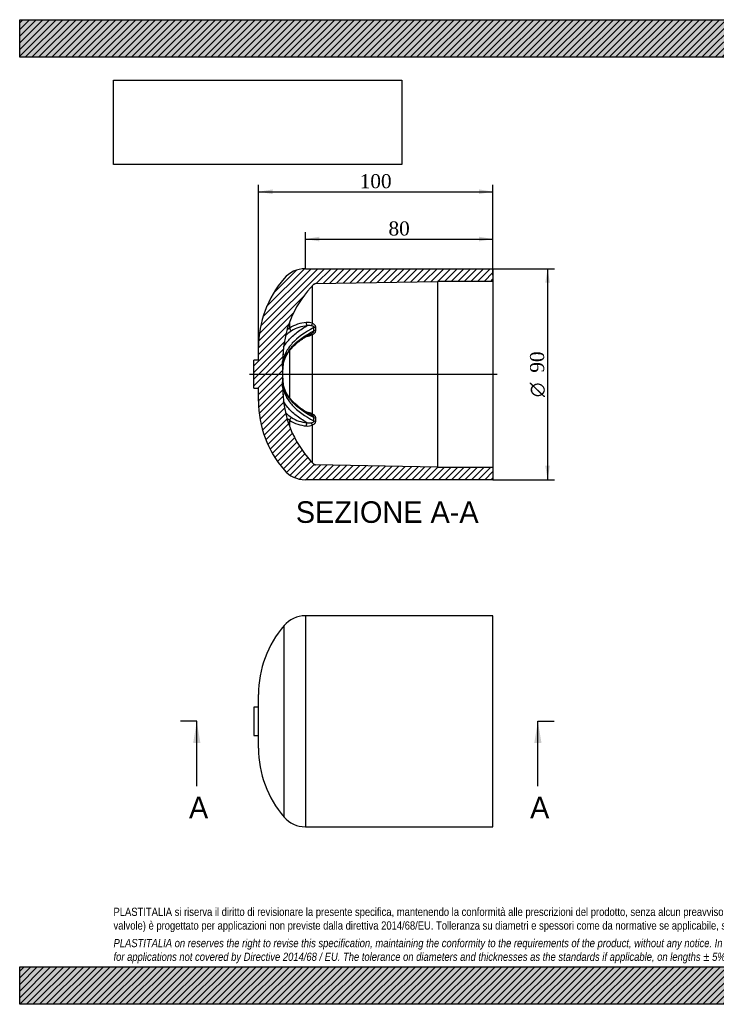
# Model space of a CAD drawing. Header units: millimetres. Extents: x 0 to 594, y 0 to 420.
import ezdxf
from ezdxf.enums import TextEntityAlignment as Align
from ezdxf.lldxf.tags import DXFTag

# ---------------------------------------------------------------- set-up
doc = ezdxf.new("R2010")
doc.units = ezdxf.units.MM
doc.header["$LTSCALE"] = 2
for name, color, linetype in [('CAP090B', 7, 'Continuous'), ('Default', 7, 'Continuous'), ('DV4_Default', 7, 'Continuous')]:
    doc.layers.add(name, color=color, linetype=linetype)
doc.styles.add('SEACAD_Solid_Edge_ANSI', font='seans.ttf')
doc.styles.add('SEACAD_Solid_Edge_ANSI1_Symbols', font='semeca1.ttf')
doc.styles.add('SEACAD_Times_New_Roman', font='times.ttf')
tags = doc.linetypes.add('CENTER2', pattern=[28.575000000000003, 19.05, -3.175, 3.175, -3.175]).pattern_tags.tags
tags[10:11] = [DXFTag(74, 4), DXFTag(75, 0), DXFTag(340, '0'), DXFTag(46, 0.0), DXFTag(50, 0.0), DXFTag(44, 0.0), DXFTag(45, 0.0)]
tags[8:9] = [DXFTag(74, 4), DXFTag(75, 0), DXFTag(340, '0'), DXFTag(46, 0.0), DXFTag(50, 0.0), DXFTag(44, 0.0), DXFTag(45, 0.0)]
tags[6:7] = [DXFTag(74, 4), DXFTag(75, 0), DXFTag(340, '0'), DXFTag(46, 0.0), DXFTag(50, 0.0), DXFTag(44, 0.0), DXFTag(45, 0.0)]
tags[4:5] = [DXFTag(74, 4), DXFTag(75, 0), DXFTag(340, '0'), DXFTag(46, 0.0), DXFTag(50, 0.0), DXFTag(44, 0.0), DXFTag(45, 0.0)]
doc.dimstyles.new('ANSImm', dxfattribs={"dimtxt": 6, "dimasz": 6, "dimexe": 3, "dimexo": 0, "dimgap": 1.5, "dimtad": 1, "dimdsep": 46, "dimtxsty": 'SEACAD_Times_New_Roman', "dimblk1": '_SE_FILLED', "dimblk2": '_SE_FILLED', "dimsah": 1, "dimcen": 3, "dimazin": 0, "dimtfac": 0.85, "dimtdec": 3, "dimtofl": 0, "dimtmove": 0, "dimatfit": 3, "dimfxl": 1, "dimarcsym": 0})
picture_1 = doc.add_image_def('image1.jpg', size_in_pixel=(4302, 1260))
pattern_1 = [(45, (0, 0), (-1.414213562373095, 1.414213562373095), [])]

# ---------------------------------------------------------------- blocks, each defined once
blk = doc.blocks.new('SE2')
at = {"layer": 'CAP090B', "color": 7, "linetype": 'Continuous'}
for p, q in [((121.7898377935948, 165.709407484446), (121.7898377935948, 75.70940748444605)), ((201.7895272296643, 165.709407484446), (121.7898377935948, 165.709407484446)), ((201.7895272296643, 75.70940748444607), (201.7895272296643, 165.709407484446)), ((112.6990416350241, 79.8763094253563), (112.6990416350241, 161.5425055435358)), ((101.7895272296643, 109.2504271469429), (101.7895272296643, 132.1683878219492)), ((99.7895272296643, 126.709407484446), (99.7895272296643, 114.709407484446)), ((101.7895272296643, 126.709407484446), (99.7895272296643, 126.709407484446)), ((99.7895272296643, 114.709407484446), (101.7895272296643, 114.709407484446)), ((121.7898377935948, 75.70940748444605), (201.7895272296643, 75.70940748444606))]:
    blk.add_line(p, q, dxfattribs=at)
for centre, radius, start, end in [((121.7898377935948, 153.709407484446), 12, 90, 139.2501195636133), ((146.7895272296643, 132.1683878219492), 45, 139.2501195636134, 180), ((146.7895272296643, 109.2504271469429), 45, 180, 220.7498804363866), ((121.7898377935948, 87.70940748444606), 12, 220.7498804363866, 270)]:
    blk.add_arc(centre, radius, start, end, dxfattribs=at)
blk = doc.blocks.new('SE4')
at = {"color": 7, "linetype": 'Continuous', "style": 'SEACAD_Solid_Edge_ANSI'}
blk.add_text('A', height=9.2, dxfattribs=at).set_placement((217.6168450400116, 88.50940748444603), align=Align.TOP_LEFT)
blk = doc.blocks.new('SE5')
at = {"color": 7, "linetype": 'Continuous', "style": 'SEACAD_Solid_Edge_ANSI'}
blk.add_text('A', height=9.2, dxfattribs=at).set_placement((72.17586235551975, 88.50940748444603), align=Align.TOP_LEFT)
blk = doc.blocks.new('SEANNOT_GROUP')
at = {"linetype": 'Continuous'}
blk.add_hatch(color=7, dxfattribs=at).paths.add_polyline_path([(222.4664574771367, 111.5094072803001), (220.933124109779, 120.709407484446), (219.3997907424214, 111.5094072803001)])
at = {"color": 7, "linetype": 'Continuous'}
blk.add_lwpolyline([(220.933124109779, 93.10940748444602), (220.933124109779, 120.709407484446)], dxfattribs=at)
blk = doc.blocks.new('SEANNOT_GROUP1')
at = {"linetype": 'Continuous'}
blk.add_hatch(color=7, dxfattribs=at).paths.add_polyline_path([(77.02547479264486, 111.5094072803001), (75.4921414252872, 120.709407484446), (73.95880805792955, 111.5094072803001)])
at = {"color": 7, "linetype": 'Continuous'}
blk.add_lwpolyline([(75.4921414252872, 93.10940748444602), (75.4921414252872, 120.709407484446)], dxfattribs=at)
blk = doc.blocks.new('SE3')
at = {"layer": 'Default', "color": 7, "linetype": 'CENTER2'}
for p, q in [((75.4921414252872, 120.709407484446), (68.5921414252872, 120.709407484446)), ((220.933124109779, 120.709407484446), (227.833124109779, 120.709407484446))]:
    blk.add_line(p, q, dxfattribs=at)
at = {"layer": 'Default', "color": 7, "linetype": 'CENTER2', "const_width": 0.0001}
blk.add_lwpolyline([(220.933124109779, 120.709407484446), (75.4921414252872, 120.709407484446)], dxfattribs=at)
at = {"layer": 'Default'}
for name in ['SEANNOT_GROUP1', 'SEANNOT_GROUP', 'SE5', 'SE4']:
    blk.add_blockref(name, (0, 0), dxfattribs=at)
blk = doc.blocks.new('SE6')
at = {"layer": 'CAP090B', "linetype": 'Continuous'}
h = blk.add_hatch(dxfattribs=at)
h.set_pattern_fill('LINE', scale=0.6299212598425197, angle=45, style=0)
h.set_pattern_definition(pattern_1)
edge = h.paths.add_edge_path()
edge.add_arc((157.2164568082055, 275.271153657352), 45, 134.8682003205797, 176.3657368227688, ccw=False)
edge.add_arc((126.1754104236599, 306.4553393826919), 1, 90.99999999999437, 134.868200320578, ccw=False)
edge.add_line((126.1579580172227, 307.4551870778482), (178.1820263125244, 308.3632705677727))
edge.add_line((178.1820263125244, 308.3632705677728), (201.7895272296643, 308.3632705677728))
edge.add_line((201.7895272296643, 308.3632705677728), (201.7895272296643, 313.7632705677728))
edge.add_line((201.7895272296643, 313.7632705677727), (121.7898377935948, 313.7632705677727))
edge.add_arc((121.7898377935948, 301.7632705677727), 12, 90, 139.2501195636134)
edge.add_arc((146.7895272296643, 280.2222509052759), 45, 139.2501195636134, 180)
edge.add_line((101.7895272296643, 280.2222509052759), (101.7895272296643, 274.7632705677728))
edge.add_line((101.7895272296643, 274.7632705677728), (99.7895272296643, 274.7632705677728))
edge.add_line((99.7895272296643, 274.7632705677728), (99.7895272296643, 262.7632705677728))
edge.add_line((99.7895272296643, 262.7632705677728), (101.7895272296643, 262.7632705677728))
edge.add_line((101.7895272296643, 262.7632705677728), (101.7895272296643, 257.3042902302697))
edge.add_arc((146.7895272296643, 257.3042902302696), 45, 180, 220.7498804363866)
edge.add_arc((121.7898377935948, 235.7632705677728), 12, 220.7498804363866, 270)
edge.add_line((121.7898377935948, 223.7632705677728), (201.7895272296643, 223.7632705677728))
edge.add_line((201.7895272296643, 223.7632705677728), (201.7895272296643, 229.1632705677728))
edge.add_line((201.7895272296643, 229.1632705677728), (178.1820263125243, 229.1632705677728))
edge.add_line((178.1820263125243, 229.1632705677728), (126.1579580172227, 230.0713540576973))
edge.add_arc((126.1754104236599, 231.0712017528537), 1, 225.1317996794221, 269.00000000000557, ccw=False)
edge.add_arc((157.2164568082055, 262.2553874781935), 45, 183.6342631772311, 225.1317996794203, ccw=False)
edge.add_arc((259.6785006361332, 268.7632705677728), 147.6685101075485, 176.3657368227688, 183.6342631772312, ccw=False)
at = {"layer": 'CAP090B', "color": 7, "linetype": 'Continuous'}
for p, q in [((121.7898377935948, 313.7632705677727), (201.7895272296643, 313.7632705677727)), ((201.7895272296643, 313.7632705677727), (201.7895272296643, 308.3632705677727)), ((125.4699320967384, 307.1557342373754), (125.4699320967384, 307.1640708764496)), ((126.1579580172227, 307.4551870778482), (178.1820263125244, 308.3632705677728)), ((126.1579580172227, 307.4551870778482), (126.1579580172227, 307.4467872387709)), ((178.1820263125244, 308.3632705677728), (178.1820263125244, 229.1632705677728)), ((201.7895272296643, 308.3632705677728), (178.1820263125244, 308.3632705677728)), ((201.7895272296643, 308.3632705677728), (201.7895272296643, 229.1632705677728)), ((124.7579544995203, 306.4393962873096), (124.7579544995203, 290.4956359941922)), ((115.1228072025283, 288.4350160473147), (115.1228072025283, 291.157561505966)), ((125.4699320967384, 287.2665750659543), (125.4699320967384, 288.6524297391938)), ((126.157958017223, 288.8032093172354), (126.157958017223, 287.4068484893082)), ((124.7579544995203, 285.5947175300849), (124.7579544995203, 251.9318236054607)), ((101.7895272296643, 274.7632705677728), (101.7895272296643, 280.2222509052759)), ((112.3069517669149, 278.1235836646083), (112.3069517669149, 278.0882395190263)), ((115.1228072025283, 258.6397109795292), (115.1228072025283, 278.8833845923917)), ((99.7895272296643, 262.7632705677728), (99.7895272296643, 274.7632705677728)), ((101.7895272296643, 274.7632705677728), (99.7895272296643, 274.7632705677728)), ((112.3069517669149, 274.1295387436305), (112.3069517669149, 272.7219713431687)), ((112.3069517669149, 264.8045697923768), (112.3069517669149, 263.3970023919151)), ((99.7895272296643, 262.7632705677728), (101.7895272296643, 262.7632705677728)), ((101.7895272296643, 257.3042902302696), (101.7895272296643, 262.7632705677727)), ((112.3069517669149, 259.4383016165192), (112.3069517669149, 259.4029574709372)), ((115.1228072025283, 246.4050849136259), (115.1228072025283, 249.0915250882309)), ((125.4699320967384, 248.8741113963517), (125.4699320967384, 250.2599660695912)), ((126.157958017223, 250.1196926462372), (126.157958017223, 248.7233318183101)), ((124.7579544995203, 247.0309051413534), (124.7579544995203, 231.0797284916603)), ((125.4699320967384, 230.362470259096), (125.4699320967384, 230.3708068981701)), ((126.157958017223, 230.0797538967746), (126.157958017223, 230.0713540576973)), ((178.1820263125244, 229.1632705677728), (126.1579580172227, 230.0713540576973)), ((178.1820263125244, 229.1632705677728), (201.7895272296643, 229.1632705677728)), ((201.7895272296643, 229.1632705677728), (201.7895272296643, 223.7632705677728)), ((201.7895272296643, 223.7632705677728), (121.7898377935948, 223.7632705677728))]:
    blk.add_line(p, q, dxfattribs=at)
for centre, radius, start, end in [((121.7898377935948, 301.7632705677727), 12, 90, 139.2501195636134), ((146.7895272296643, 280.2222509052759), 45, 139.2501195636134, 179.9999999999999), ((157.2164568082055, 275.271153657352), 45, 134.8682003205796, 176.3657368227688), ((126.1754104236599, 306.4553393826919), 1.000000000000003, 90.9999999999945, 134.8682003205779), ((124.1963874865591, 322.1416346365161), 14.82519136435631, 276.8368489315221, 277.6032916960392), ((123.1850369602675, 276.1299953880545), 14.71098508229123, 93.82508308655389, 123.2327524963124), ((122.8648700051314, 285.6186043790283), 5.23155868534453, 68.78561712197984, 97.2609967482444), ((123.3456363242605, 275.0937134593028), 14.24296561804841, 121.45371300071, 135.3448041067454), ((122.4679950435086, 276.1484467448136), 14.31473260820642, 120.8719328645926, 127.0643821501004), ((123.2922045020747, 275.8495982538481), 13.57475091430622, 93.73432580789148, 122.9262760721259), ((123.574174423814, 284.805592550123), 4.735744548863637, 80.95086575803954, 104.2546975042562), ((121.244768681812, 293.6413695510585), 8.780152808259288, 277.0525792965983, 293.5861865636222), ((259.6785006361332, 268.7632705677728), 147.6685101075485, 176.3657368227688, 183.6342631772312), ((259.600152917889, 268.769268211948), 147.5877038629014, 176.3798260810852, 177.788383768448), ((149.3244643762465, 269.4309199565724), 37.31451806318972, 172.7661514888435, 175.5509620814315), ((153.3863431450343, 268.7632705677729), 41.31937294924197, 177.2593001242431, 182.8382776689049), ((120.8901001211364, 270.1623216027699), 8.794743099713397, 175.7916145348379, 176.6807671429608), ((153.3863431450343, 268.7632705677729), 41.31937294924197, 177.0322792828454, 177.2593001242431), ((136.2047830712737, 269.2515873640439), 24.13376831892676, 172.1027223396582, 176.3180628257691), ((149.3661605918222, 268.0435811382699), 37.35334380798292, 172.8049863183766, 175.6104317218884), ((115.8217091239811, 267.0334363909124), 3.71569717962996, 183.7300243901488, 184.7976889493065), ((153.3863431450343, 268.7632705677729), 41.31937294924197, 182.8382776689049, 182.9677207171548), ((137.2432214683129, 268.3702922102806), 25.17594189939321, 183.7465556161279, 187.7872555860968), ((149.3661605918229, 269.4829599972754), 37.35334380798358, 184.389568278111, 187.1950136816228), ((149.3244643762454, 268.0956211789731), 37.31451806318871, 184.4490379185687, 187.2338485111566), ((259.6001529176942, 268.757272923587), 147.5877038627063, 182.2116162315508, 183.6201739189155), ((146.7895272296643, 257.3042902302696), 45, 180, 220.7498804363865), ((157.2164568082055, 262.2553874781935), 45, 183.6342631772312, 225.1317996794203), ((121.2424971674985, 243.8766513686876), 8.78887023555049, 66.42246710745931, 82.95543127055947), ((123.3155943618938, 261.7860872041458), 15.10872823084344, 237.1627043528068, 265.7794600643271), ((123.4119232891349, 262.0382978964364), 13.94346599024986, 237.4679156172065, 265.8714825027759), ((123.5740792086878, 252.7188540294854), 4.733691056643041, 255.7401769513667, 279.0542597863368), ((122.8652198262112, 251.9050780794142), 5.228767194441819, 262.7312416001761, 291.2221445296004), ((121.7898377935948, 235.7632705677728), 11.99999999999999, 220.7498804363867, 270), ((126.1754104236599, 231.0712017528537), 0.9999999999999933, 225.131799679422, 269.0000000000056), ((124.3794692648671, 217.5261426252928), 12.67896597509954, 81.9364831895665, 83.17317655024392)]:
    blk.add_arc(centre, radius, start, end, dxfattribs=at)
for centre, major_axis, ratio, start_param, end_param in [((126.1754104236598, 306.4471566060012), (-0.9999999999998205, -7.919080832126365e-10), 0.9997829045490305, 4.72984227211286, 5.495486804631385), ((122.4339672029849, 290.2487794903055), (-0.1018043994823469, 0.9948044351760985), 0.2113350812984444, 0.9521041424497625, 2.579579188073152), ((124.7754069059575, 289.9336894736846), (0.4124196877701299, 0.9109939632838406), 0.2868802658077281, 1.041724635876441, 2.2134848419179), ((115.9431885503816, 288.0995474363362), (-0.5843070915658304, 0.8115326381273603), 0.7121506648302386, 0.7203144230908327, 2.314603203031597), ((124.7754069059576, 285.1594969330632), (0.4550626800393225, -0.8904594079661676), 0.1987128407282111, 1.977395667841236, 3.149155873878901), ((126.1754104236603, 288.2853521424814), (-0.9999999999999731, -2.416366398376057e-14), 0.517936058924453, 4.729842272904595, 5.495486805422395), ((126.1754104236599, 286.9250750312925), (-0.999999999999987, -5.538868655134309e-14), 0.4818468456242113, 4.729842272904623, 5.495486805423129), ((110.8099682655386, 274.1840486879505), (1.488078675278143, -0.1887375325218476), 0.8649723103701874, 0.1036812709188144, 0.5738658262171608), ((110.623526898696, 272.3616795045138), (1.495490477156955, -0.1162249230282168), 0.8671484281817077, 0.0615897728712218, 0.2430681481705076), ((110.6235268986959, 270.9242427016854), (-1.49559955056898, 0.1148128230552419), 0.8636012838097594, 3.140968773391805, 3.213492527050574), ((110.8099682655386, 272.7621833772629), (-1.488188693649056, 0.1878680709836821), 0.8636207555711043, 3.137206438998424, 3.255775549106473), ((110.623526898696, 265.1648616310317), (1.495490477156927, 0.1162249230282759), 0.8671484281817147, 6.039687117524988, 6.221595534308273), ((110.623526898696, 266.6022984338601), (-1.495599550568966, -0.1148128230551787), 0.8636012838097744, 3.069692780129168, 3.145242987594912), ((110.8099682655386, 264.7643577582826), (-1.488188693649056, -0.1878680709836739), 0.8636207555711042, 3.027409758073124, 3.14601589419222), ((110.8099682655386, 263.3424924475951), (1.488078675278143, 0.1887375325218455), 0.864972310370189, 5.709319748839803, 6.179504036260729), ((115.9431885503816, 249.4269936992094), (-0.5843070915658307, -0.8115326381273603), 0.7121506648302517, 3.968582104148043, 5.562870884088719), ((122.433967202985, 247.27776164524), (-0.1018043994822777, -0.9948044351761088), 0.2113350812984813, 3.703606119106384, 5.331081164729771), ((124.7754069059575, 252.3670442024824), (0.4550626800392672, 0.8904594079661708), 0.1987128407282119, 3.134029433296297, 4.305789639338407), ((124.7754069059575, 247.592851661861), (0.4124196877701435, -0.9109939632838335), 0.2868802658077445, 4.069700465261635, 5.241460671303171), ((126.1754104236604, 250.6014661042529), (-1.000000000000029, -6.816429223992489e-15), 0.4818468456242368, 0.7876985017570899, 1.553343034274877), ((126.1754104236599, 249.2411889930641), (-1.000000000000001, -6.232758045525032e-14), 0.5179360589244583, 0.7876985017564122, 1.553343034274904), ((126.1754104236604, 231.0793845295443), (-0.9999999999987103, 5.858244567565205e-09), 0.9997829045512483, 0.7876985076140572, 1.55334304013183)]:
    blk.add_ellipse(centre, major_axis=major_axis, ratio=ratio, start_param=start_param, end_param=end_param, dxfattribs=at)
for points, knots in [([(125.4695547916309, 307.153193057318), (125.5101802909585, 307.1915733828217), (125.5792479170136, 307.2555016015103), (125.7041102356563, 307.3318443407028), (125.8159871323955, 307.3813526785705), (125.9015995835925, 307.4081457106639), (125.9516864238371, 307.4198030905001), (125.9768181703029, 307.4245452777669), (125.9819570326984, 307.4253064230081), (125.9822337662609, 307.4253495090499), (125.9822374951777, 307.425350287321)], [0, 0, 0, 0, 0.09132550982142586, 0.1818775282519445, 0.2582973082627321, 0.3175733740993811, 0.3624875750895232, 0.4012392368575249, 0.4542597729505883, 0.4592132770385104, 0.4592132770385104, 0.4592132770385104, 0.4592132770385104]), ([(124.7579544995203, 290.4956359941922), (125.1327978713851, 290.3213371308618), (125.4705442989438, 290.0984681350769), (125.8608951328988, 289.6672233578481), (125.9676967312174, 289.5104689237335), (126.1179029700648, 289.1675769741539), (126.1579580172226, 288.9893195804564), (126.157958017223, 288.8032093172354)], [0, 0, 0, 0, 0.5000000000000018, 0.5000000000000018, 0.7500000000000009, 0.7500000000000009, 1, 1, 1, 1]), ([(125.4699320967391, 288.6524297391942), (121.5964226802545, 286.7178699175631), (118.4529127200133, 284.4371750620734), (115.1155183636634, 280.7540244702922), (114.2176127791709, 279.4696125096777), (112.8964908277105, 276.8270874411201), (112.4796218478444, 275.4864122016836), (112.3069517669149, 274.1295387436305)], [0, 0, 0, 0, 0.5000000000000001, 0.5000000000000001, 0.75, 0.75, 1, 1, 1, 1]), ([(112.3069517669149, 272.7219713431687), (112.4796218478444, 274.0947724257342), (112.8964908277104, 275.4430193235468), (114.2176127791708, 278.0969880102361), (115.1155183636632, 279.3842829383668), (118.4529127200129, 283.0702079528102), (121.596422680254, 285.3447210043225), (125.4699320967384, 287.2665750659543)], [0, 0, 0, 0, 0.25, 0.25, 0.5, 0.5, 1, 1, 1, 1]), ([(112.3120298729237, 272.5700093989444), (112.3205130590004, 272.6518920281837), (112.3548176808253, 272.9775722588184), (112.485935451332, 273.6136816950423), (112.7017592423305, 274.4204931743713), (112.9867286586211, 275.2310647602), (113.3325336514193, 276.033019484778), (113.7399366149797, 276.8273463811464), (114.2072114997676, 277.6117285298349), (114.7332340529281, 278.3848718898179), (115.316686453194, 279.1452773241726), (115.9562677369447, 279.8916970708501), (116.6510071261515, 280.6228281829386), (117.4032027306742, 281.3425020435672), (118.2136669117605, 282.05218600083), (119.0845840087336, 282.7529414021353), (120.0133735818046, 283.4417065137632), (120.9950557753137, 284.1137516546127), (122.0279382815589, 284.768443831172), (123.099190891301, 285.392898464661), (123.8997199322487, 285.8368386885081), (124.3026175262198, 286.0395638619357), (124.3417826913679, 286.0592606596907)], [0, 0, 0, 0, 0.015575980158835, 0.07245532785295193, 0.1291552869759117, 0.185553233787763, 0.2415680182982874, 0.2971524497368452, 0.3522829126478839, 0.406949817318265, 0.4611505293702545, 0.5148849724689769, 0.5681872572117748, 0.6210613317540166, 0.6742980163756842, 0.727873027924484, 0.7816280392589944, 0.8353846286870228, 0.888919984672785, 0.9421133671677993, 0.9951600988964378, 1, 1, 1, 1]), ([(112.4956322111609, 280.2808413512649), (113.0005721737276, 281.1804947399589), (113.6131225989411, 282.0636102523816), (115.2973287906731, 284.0915788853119), (116.4586335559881, 285.220979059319), (119.1638314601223, 287.3919769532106), (120.7081129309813, 288.4305687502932), (122.4080789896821, 289.3955269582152)], [0.3175786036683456, 0.3175786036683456, 0.3175786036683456, 0.3175786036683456, 0.5, 0.5, 0.75, 0.75, 1, 1, 1, 1]), ([(125.4699320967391, 288.6524297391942), (125.4689298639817, 288.7811713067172), (125.4187083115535, 288.8969237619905), (125.2657494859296, 289.0874294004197), (125.1664499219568, 289.1627479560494), (124.9468672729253, 289.2894761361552), (124.8285298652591, 289.3394112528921), (124.5811170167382, 289.4227449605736), (124.4515290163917, 289.4559497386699), (124.3190189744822, 289.4823952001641)], [0, 0, 0, 0, 0.25, 0.25, 0.5, 0.5, 0.75, 0.75, 1, 1, 1, 1]), ([(124.3190189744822, 286.0492469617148), (124.4514343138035, 286.11724084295), (124.5799943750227, 286.1910997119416), (124.8271142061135, 286.3540269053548), (124.9467185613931, 286.4437031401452), (125.1658768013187, 286.6433822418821), (125.2649134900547, 286.7520750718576), (125.3802184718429, 286.9365626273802), (125.411817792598, 287.0000043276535), (125.456748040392, 287.1320677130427), (125.4694310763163, 287.2001440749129), (125.4699320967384, 287.2665750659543)], [0, 0, 0, 0, 0.2500000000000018, 0.2500000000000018, 0.5000000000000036, 0.5000000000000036, 0.7500000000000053, 0.7500000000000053, 0.8750000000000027, 0.8750000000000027, 1, 1, 1, 1]), ([(126.1579580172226, 287.4068484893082), (126.1579580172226, 287.2162950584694), (126.1168169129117, 287.0277220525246), (125.9669688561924, 286.6694194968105), (125.8588974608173, 286.5006559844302), (125.6002201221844, 286.19311925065), (125.4480464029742, 286.0524477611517), (125.1214510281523, 285.8033548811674), (124.945232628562, 285.6929273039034), (124.7579544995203, 285.5947175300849)], [0, 0, 0, 0, 0.25, 0.25, 0.5, 0.5, 0.75, 0.75, 1, 1, 1, 1]), ([(112.0709122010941, 272.0898100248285), (112.0686181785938, 272.145422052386), (112.067442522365, 272.2260430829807), (112.0674411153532, 272.4382494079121), (112.0686847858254, 272.5685683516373), (112.0736478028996, 272.8733720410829), (112.0773535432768, 273.0456615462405), (112.0868925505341, 273.4165199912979), (112.0928430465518, 273.6191240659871), (112.1063378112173, 274.032624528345), (112.1139985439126, 274.2475756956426), (112.1223852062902, 274.4647367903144)], [0.3796603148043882, 0.3796603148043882, 0.3796603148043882, 0.3796603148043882, 0.4999999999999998, 0.4999999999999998, 0.6249999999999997, 0.6249999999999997, 0.7499999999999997, 0.7499999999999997, 0.8749999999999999, 0.8749999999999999, 1, 1, 1, 1]), ([(112.1223852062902, 272.3254948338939), (112.1139985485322, 272.2175819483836), (112.1064281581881, 272.1364376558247), (112.0928715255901, 272.0261072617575), (112.0869429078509, 271.9981137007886), (112.0773990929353, 271.9988238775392), (112.073656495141, 272.0277104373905), (112.071091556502, 272.0855402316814), (112.071001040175, 272.0876563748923), (112.0709122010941, 272.0898100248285)], [0, 0, 0, 0, 0.1250000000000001, 0.1250000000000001, 0.25, 0.25, 0.3749999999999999, 0.3749999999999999, 0.3796603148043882, 0.3796603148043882, 0.3796603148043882, 0.3796603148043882]), ([(112.1223852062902, 263.0618043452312), (112.1139985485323, 263.2789653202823), (112.1064281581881, 263.4912650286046), (112.0928715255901, 263.9064286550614), (112.0869429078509, 264.1082515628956), (112.0773990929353, 264.4789223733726), (112.0736564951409, 264.652891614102), (112.0687109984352, 264.9561083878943), (112.0674425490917, 265.0880802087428), (112.0674412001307, 265.291583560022), (112.0684080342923, 265.3666957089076), (112.0703378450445, 265.4216574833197)], [0, 0, 0, 0, 0.1250000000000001, 0.1250000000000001, 0.2500000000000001, 0.2500000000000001, 0.3750000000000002, 0.3750000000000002, 0.5000000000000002, 0.5000000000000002, 0.6102173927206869, 0.6102173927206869, 0.6102173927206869, 0.6102173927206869]), ([(112.0703378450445, 265.4216574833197), (112.0705966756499, 265.4290290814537), (112.0708728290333, 265.4360381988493), (112.0736478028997, 265.49889017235), (112.0773535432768, 265.5275257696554), (112.0868925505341, 265.5286099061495), (112.0928430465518, 265.5005494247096), (112.1063378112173, 265.390953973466), (112.1139985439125, 265.3089592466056), (112.1223852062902, 265.2010463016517)], [0.6102173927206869, 0.6102173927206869, 0.6102173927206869, 0.6102173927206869, 0.6250000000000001, 0.6250000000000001, 0.7500000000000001, 0.7500000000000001, 0.875, 0.875, 1, 1, 1, 1]), ([(125.4699320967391, 250.2599660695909), (121.5964226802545, 252.1818201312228), (118.4529127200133, 254.456333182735), (115.1155183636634, 258.1422581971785), (114.2176127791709, 259.4295531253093), (112.8964908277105, 262.0835218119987), (112.4796218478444, 263.4317687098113), (112.3069517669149, 264.8045697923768)], [0, 0, 0, 0, 0.4999999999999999, 0.4999999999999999, 0.7499999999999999, 0.7499999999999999, 1, 1, 1, 1]), ([(124.3237735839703, 251.4794211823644), (124.024318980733, 251.6354074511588), (123.4129261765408, 251.9551817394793), (122.3996051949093, 252.5361072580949), (121.3577041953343, 253.1770999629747), (120.3595669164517, 253.8418810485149), (119.4161898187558, 254.5212985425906), (118.5227421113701, 255.2188881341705), (117.6863868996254, 255.928893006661), (116.9109779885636, 256.6474201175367), (116.1992028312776, 257.3710057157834), (115.547640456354, 258.1029040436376), (114.9521995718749, 258.8463422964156), (114.4113556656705, 259.6035381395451), (113.9270586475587, 260.3722261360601), (113.5004354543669, 261.1512025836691), (113.1328229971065, 261.9386790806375), (112.8243671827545, 262.7354718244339), (112.579545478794, 263.5328603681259), (112.402229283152, 264.2908200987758), (112.341477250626, 264.7316122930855), (112.3114715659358, 264.9567991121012)], [0, 0, 0, 0, 0.03775446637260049, 0.09126113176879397, 0.1450778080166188, 0.1981188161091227, 0.2517641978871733, 0.305542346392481, 0.3592501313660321, 0.412683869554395, 0.4656908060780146, 0.5183383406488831, 0.5716343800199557, 0.6253826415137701, 0.6795808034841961, 0.7342263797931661, 0.7893163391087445, 0.8448439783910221, 0.9007934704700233, 0.9571318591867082, 1, 1, 1, 1]), ([(112.3069517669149, 263.3970023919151), (112.4796218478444, 262.040128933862), (112.8964908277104, 260.6994536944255), (114.2176127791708, 258.0569286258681), (115.1155183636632, 256.7725166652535), (118.4529127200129, 253.0893660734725), (121.596422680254, 250.8086712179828), (125.4699320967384, 248.8741113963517)], [0, 0, 0, 0, 0.25, 0.25, 0.5, 0.5, 1, 1, 1, 1]), ([(122.4080789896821, 248.1310141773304), (120.7081129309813, 249.0959723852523), (119.1638314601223, 250.1345641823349), (116.4586335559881, 252.3055620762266), (115.2973287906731, 253.4349622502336), (113.6133816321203, 255.4626189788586), (113.0010188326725, 256.345402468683), (112.4961845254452, 257.2447158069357)], [0, 0, 0, 0, 0.2499999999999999, 0.2499999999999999, 0.4999999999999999, 0.4999999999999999, 0.6823548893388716, 0.6823548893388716, 0.6823548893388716, 0.6823548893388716]), ([(125.4699320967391, 250.2599660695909), (125.4689298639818, 250.3928534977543), (125.4187083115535, 250.5281924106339), (125.2657494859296, 250.7733297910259), (125.1664499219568, 250.8825931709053), (124.9468672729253, 251.0827459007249), (124.8285298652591, 251.1715042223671), (124.5811170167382, 251.3347771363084), (124.4515290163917, 251.4092516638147), (124.3190189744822, 251.4772941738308)], [0, 0, 0, 0, 0.25, 0.25, 0.5, 0.5, 0.75, 0.75, 1, 1, 1, 1]), ([(124.3190189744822, 248.0441459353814), (124.4514343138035, 248.0705724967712), (124.5799943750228, 248.1034904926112), (124.8271142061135, 248.1865813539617), (124.9467185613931, 248.2370209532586), (125.1658768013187, 248.3634207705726), (125.2649134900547, 248.4382678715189), (125.3802184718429, 248.5815816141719), (125.411817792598, 248.6333484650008), (125.456748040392, 248.7475974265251), (125.4694310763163, 248.8097529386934), (125.4699320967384, 248.8741113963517)], [0, 0, 0, 0, 0.2499999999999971, 0.2499999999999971, 0.4999999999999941, 0.4999999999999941, 0.7499999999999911, 0.7499999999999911, 0.8749999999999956, 0.8749999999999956, 1, 1, 1, 1]), ([(124.7579544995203, 251.9318236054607), (125.1327978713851, 251.7352534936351), (125.4705442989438, 251.4880955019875), (125.8608951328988, 251.0232561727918), (125.9676967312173, 250.8561010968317), (126.1179029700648, 250.4954935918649), (126.1579580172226, 250.3103361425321), (126.157958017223, 250.1196926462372)], [0, 0, 0, 0, 0.5000000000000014, 0.5000000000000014, 0.7500000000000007, 0.7500000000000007, 1, 1, 1, 1]), ([(126.1579580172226, 248.7233318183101), (126.1579580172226, 248.5373094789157), (126.1168169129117, 248.3557844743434), (125.9669688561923, 248.0151195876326), (125.8588974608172, 247.856868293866), (125.6002201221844, 247.5715787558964), (125.4480464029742, 247.4427678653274), (125.1214510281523, 247.2168970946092), (124.945232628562, 247.1179878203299), (124.7579544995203, 247.0309051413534)], [0, 0, 0, 0, 0.25, 0.25, 0.5, 0.5, 0.75, 0.75, 1, 1, 1, 1]), ([(125.981564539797, 230.1012736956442), (125.9815929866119, 230.1012665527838), (125.9775626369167, 230.1018835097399), (125.9531044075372, 230.1062598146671), (125.9174682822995, 230.1147461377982), (125.8988060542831, 230.1199706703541)], [0.4298458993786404, 0.4298458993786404, 0.4298458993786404, 0.4298458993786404, 0.4887770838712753, 0.5564527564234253, 0.6126714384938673, 0.6126714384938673, 0.6126714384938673, 0.6126714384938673])]:
    blk.add_open_spline(points, degree=3, knots=knots, dxfattribs=at)
for points in [[(113.259965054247, 252.5074427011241), (114.0367816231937, 251.7401078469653), (114.9198473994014, 250.9981747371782), (115.9135204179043, 250.2826950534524)], [(115.1228072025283, 249.091525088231), (114.6932853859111, 249.4012534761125), (114.2839085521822, 249.7158330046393), (113.894342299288, 250.0351926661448)], [(125.5042324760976, 230.3394190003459), (125.493243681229, 230.3508503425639), (125.482640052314, 230.3629212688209), (125.4706684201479, 230.3766404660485)]]:
    blk.add_open_spline(points, degree=3, dxfattribs=at)
at = {"layer": 'DV4_Default', "color": 7, "linetype": 'CENTER2'}
blk.add_line((98.0395272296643, 268.7632705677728), (203.5395272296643, 268.7632705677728), dxfattribs=at)
blk = doc.blocks.new('GDimGGroup')
at = {"layer": 'Default', "linetype": 'Continuous'}
for points in [[(226.0720980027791, 307.7632705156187), (225.0720979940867, 313.7632705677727), (224.0720979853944, 307.7632705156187)], [(226.0720980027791, 229.7632670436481), (224.0720979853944, 229.7632670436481), (225.0720979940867, 223.7632669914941)]]:
    blk.add_hatch(color=7, dxfattribs=at).paths.add_polyline_path(points)
at = {"layer": 'Default', "color": 7, "linetype": 'Continuous'}
for p, q in [((201.7895272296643, 313.7632705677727), (228.0720980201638, 313.7632705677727)), ((225.0720979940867, 313.7632705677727), (225.0720979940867, 223.763266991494)), ((201.7895272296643, 223.7632705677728), (228.0720980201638, 223.7632705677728))]:
    blk.add_line(p, q, dxfattribs=at)
for s, style, p in [('90', 'SEACAD_Times_New_Roman', (217.5720979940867, 269.434558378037)), ('O', 'SEACAD_Solid_Edge_ANSI1_Symbols', (217.5720979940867, 258.9924531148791))]:
    blk.add_text(s, height=6, rotation=90, dxfattribs=dict(at, style=style)).set_placement(p, align=Align.TOP_LEFT)
blk = doc.blocks.new('DMBLK1')
at = {"layer": 'Default', "linetype": 'Continuous'}
for points in [[(107.7895272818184, 347.6120947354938), (101.7895272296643, 346.6120947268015), (107.7895272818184, 345.6120947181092)], [(195.7895286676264, 347.6120947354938), (195.7895286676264, 345.6120947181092), (201.7895287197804, 346.6120947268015)]]:
    blk.add_hatch(color=7, dxfattribs=at).paths.add_polyline_path(points)
at = {"layer": 'Default', "color": 7, "linetype": 'Continuous'}
for p, q in [((101.7895272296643, 280.2222509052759), (101.7895272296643, 349.6120947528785)), ((201.7895272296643, 311.0632705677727), (201.7895272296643, 349.6120947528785)), ((101.7895272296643, 346.6120947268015), (201.7895287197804, 346.6120947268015))]:
    blk.add_line(p, q, dxfattribs=at)
at = {"layer": 'Default', "color": 7, "linetype": 'Continuous', "style": 'SEACAD_Times_New_Roman'}
blk.add_text('100', height=6, dxfattribs=at).set_placement((144.9648834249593, 354.1120947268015), align=Align.TOP_LEFT)
blk = doc.blocks.new('_SE_FILLED')
at = {"color": 0}
blk.add_line((0, 0), (-1, 0), dxfattribs=at)
blk.add_solid([(0, 0), (-1, -0.1665), (-1, 0.1665), (0, 0)], dxfattribs=at)
blk = doc.blocks.new('DMBLK2')
at = {"layer": 'Default', "linetype": 'Continuous'}
for points in [[(127.7898378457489, 327.4342168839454), (121.7898377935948, 326.4342168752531), (127.7898378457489, 325.4342168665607)], [(195.7895304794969, 327.4342168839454), (195.7895304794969, 325.4342168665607), (201.789530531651, 326.4342168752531)]]:
    blk.add_hatch(color=7, dxfattribs=at).paths.add_polyline_path(points)
at = {"layer": 'Default', "color": 7, "linetype": 'Continuous'}
for p, q in [((121.7898377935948, 313.7632705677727), (121.7898377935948, 329.4342169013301)), ((201.7895272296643, 313.7632705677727), (201.7895272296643, 329.4342169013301)), ((121.7898377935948, 326.4342168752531), (201.789530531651, 326.4342168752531))]:
    blk.add_line(p, q, dxfattribs=at)
at = {"layer": 'Default', "color": 7, "linetype": 'Continuous', "style": 'SEACAD_Times_New_Roman'}
blk.add_text('80', height=6, dxfattribs=at).set_placement((157.2399211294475, 333.9342168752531), align=Align.TOP_LEFT)

msp = doc.modelspace()

# ---------------------------------------------------------------- hatches: boundary and pattern name
at = {"layer": 'Default', "linetype": 'Continuous'}
h = msp.add_hatch(dxfattribs=at)
h.set_pattern_fill('LINE', scale=0.6299212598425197, angle=45, style=0)
h.set_pattern_definition(pattern_1)
h.paths.add_polyline_path([(594, 404.0000065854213), (594, 420.0000065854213), (5.100631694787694e-06, 420.0000065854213), (5.100631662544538e-06, 404.0000065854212)])
for points in [[(594, 404.0000065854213), (594, 420.0000065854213), (5.100631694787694e-06, 420.0000065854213), (5.100631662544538e-06, 404.0000065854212)], [(593.999991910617, -5.730478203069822e-06), (593.999991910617, 15.99999999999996), (-8.0893829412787e-06, 15.99999999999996), (-8.0893829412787e-06, -5.730478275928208e-06)]]:
    msp.add_hatch(color=7, dxfattribs=at).paths.add_polyline_path(points)
h = msp.add_hatch(dxfattribs=at)
h.set_pattern_fill('LINE', scale=0.6299212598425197, angle=45, style=0)
h.set_pattern_definition(pattern_1)
h.paths.add_polyline_path([(593.999991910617, -5.730478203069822e-06), (593.999991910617, 15.99999999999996), (-8.0893829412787e-06, 15.99999999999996), (-8.0893829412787e-06, -5.730478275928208e-06)])

# ---------------------------------------------------------------- linework, layer by layer
at = {"layer": 'Default', "color": 7, "linetype": 'Continuous'}
for p, q in [((5.100631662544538e-06, 420.0000065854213), (594, 420.0000065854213)), ((5.100631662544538e-06, 404.0000065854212), (5.100631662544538e-06, 420.0000065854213)), ((594, 404.0000065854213), (5.100631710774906e-06, 404.0000065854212)), ((-8.0893829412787e-06, 15.99999999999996), (593.999991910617, 15.99999999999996)), ((-8.0893829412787e-06, -5.730478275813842e-06), (-8.0893829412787e-06, 15.99999999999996)), ((593.999991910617, -5.730478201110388e-06), (-8.089382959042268e-06, -5.730478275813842e-06))]:
    msp.add_line(p, q, dxfattribs=at)

# ---------------------------------------------------------------- block references
at = {"layer": 'Default'}
for name in ['SE6', 'GDimGGroup', 'SE2', 'SE3']:
    msp.add_blockref(name, (0, 0), dxfattribs=at)

# ---------------------------------------------------------------- texts
at = {"layer": 'Default', "color": 7, "linetype": 'Continuous', "style": 'SEACAD_Solid_Edge_ANSI'}
msp.add_text('SEZIONE A-A', height=9.2, dxfattribs=at).set_placement((117.7337133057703, 214.5632705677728), align=Align.TOP_LEFT)
at = {"layer": 'Default', "insert": (39.9999919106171, 41.20473044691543), "char_height": 3.5, "width": 513.9999999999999, "attachment_point": 1}
msp.add_mtext("{\\fArial Narrow|b0||i0||c0|p34;\\C7;\\H3.5;\\W1.;PLASTITALIA si riserva il diritto di revisionare la presente specifica, mantenendo la conformità alle prescrizioni del prodotto, senza alcun preavviso. In caso di assegnazione d'ordine si riserva di compiere una più dettagliata analisi tecnico/qualitativa. Il presente prodotto (ad esclusione delle \\P}{\\fArial Narrow|b0||i0||c0|p34;\\C7;\\H3.5;\\W1.;valvole) è progettato per applicazioni non previste dalla direttiva 2014/68/EU. Tolleranza su diametri e spessori come da normative se applicabile, su lunghezze ±5%, su angoli ±2°, se non diversamente specificato.\\P}{\\fArial Narrow|b0||i0||c0|p34;\\C7;\\H1.;\\W1.;   \\P}{\\fArial Narrow|b0||i1||c0|p34;\\C7;\\H3.5;\\W1.;PLASTITALIA on reserves the right to revise this specification, maintaining the conformity to the requirements of the product, without any notice. In case of assignation of order on will reserve to make a more detailed analysis technical/qualitative. This product (excluding valves) is designed \\P}{\\fArial Narrow|b0||i1||c0|p34;\\C7;\\H3.5;\\W1.;for applications not covered by Directive 2014/68 / EU. The tolerance on diameters and thicknesses as the standards if applicable, on lengths ± 5%, on angles ± 2 °, unless otherwise indicated.\\P}", dxfattribs=at)

# ---------------------------------------------------------------- dimensions: what is measured, and where the dimension line sits
at = {"layer": 'Default', "color": 7, "linetype": 'Continuous'}
dim = msp.add_linear_dim(base=(201.7895272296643, 346.6120947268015), p1=(101.7895272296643, 280.2222509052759), p2=(201.7895272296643, 311.0632705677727), text='\\A1;<>', dimstyle='ANSImm', dxfattribs=at)
dim.commit()
dim.dimension.update_dxf_attribs({"geometry": 'DMBLK1', "text_midpoint": (151.7895279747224, 346.6120947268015), "dimtype": 160})
dim = msp.add_linear_dim(base=(121.7898377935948, 326.4342168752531), p1=(121.7898377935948, 313.7632705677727), p2=(201.7895272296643, 313.7632705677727), angle=0, text='\\A1;<>', dimstyle='ANSImm', dxfattribs=at)
dim.commit()
dim.dimension.update_dxf_attribs({"geometry": 'DMBLK2', "text_midpoint": (161.7896841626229, 326.4342168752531), "dimtype": 161})

# ---------------------------------------------------------------- pictures from other files: only their frames are drawn
image = msp.add_image(picture_1, insert=(40.00000510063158, 358.2063558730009), size_in_units=(122.9142857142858, 36.00000000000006))
image.dxf.flags = 7

doc.saveas('drawing.dxf')
